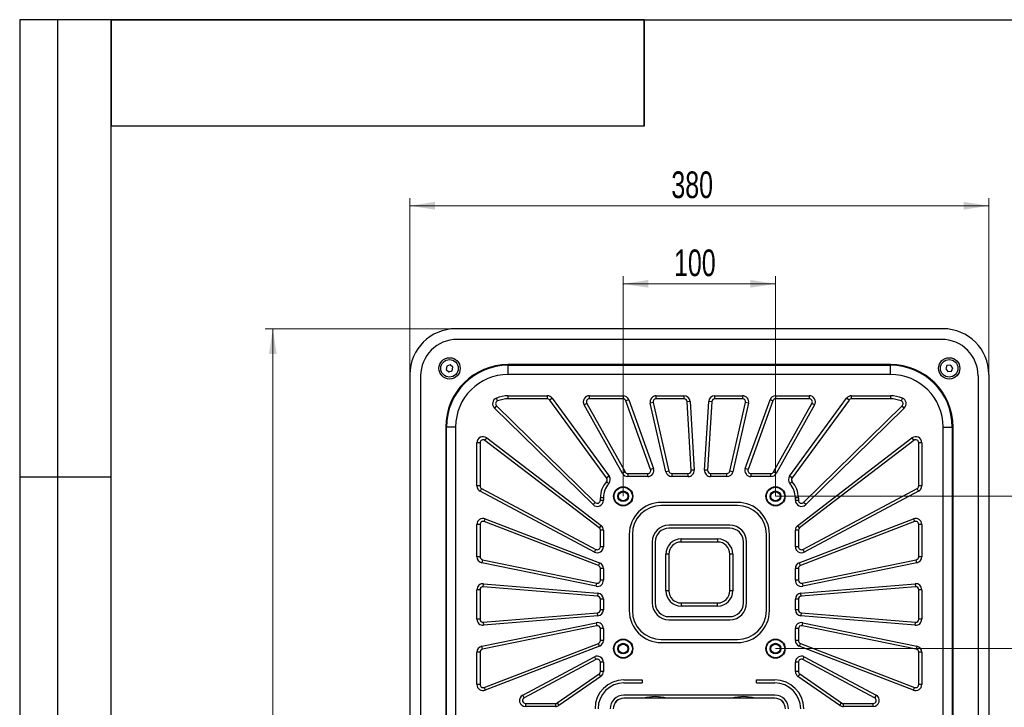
# Model space of a CAD drawing. Header units: millimetres. Extents: x 8 to 415, y 1 to 292.
# Tile 8 of 10: x 8 to 137, y 202 to 292. Entities that reach past the tile are written whole.
import ezdxf

# ---------------------------------------------------------------- set-up
doc = ezdxf.new("R2010")
doc.units = ezdxf.units.MM
doc.styles.add('SLDTEXTSTYLE1', font='TXT', dxfattribs={"width": 0.7})
doc.dimstyles.new('SLDDIMSTYLE0', dxfattribs={"dimtxt": 3.5, "dimasz": 3.302, "dimexe": 0, "dimexo": 0.0625, "dimgap": 0.875, "dimtad": 2, "dimlfac": 5, "dimrnd": 1e-09, "dimzin": 12, "dimdsep": 46, "dimtxsty": 'SLDTEXTSTYLE1', "dimsah": 1, "dimcen": 0.09, "dimadec": 0, "dimazin": 3, "dimtfac": 1, "dimtdec": 3, "dimtofl": 0, "dimtmove": 0, "dimatfit": 3, "dimfxl": 0, "dimfrac": 2, "dimtolj": 1, "dimtzin": 12, "dimarcsym": 0})

# ---------------------------------------------------------------- blocks, each defined once
blk = doc.blocks.new('_D')
at = {"color": 7, "linetype": 'Continuous', "lineweight": 0}
for p, q in [((65.23, 251.43), (40.23, 251.43)), ((41.23, 251.43), (41.23, 143.43)), ((65.23, 143.43), (40.23, 143.43))]:
    blk.add_line(p, q, dxfattribs=at)
at = {"color": 7, "linetype": 'Continuous', "lineweight": 18}
for points in [[(41.23, 251.43), (40.73, 248.12), (41.74, 248.12)], [(41.23, 143.43), (41.74, 146.73), (40.73, 146.73)]]:
    blk.add_solid(points, dxfattribs=at)
at = {"color": 7, "linetype": 'Continuous', "lineweight": 18, "insert": (36.72, 193.58), "char_height": 3.5, "attachment_point": 1, "rotation": 90, "style": 'SLDTEXTSTYLE1'}
blk.add_mtext('540', dxfattribs=at)
blk = doc.blocks.new('_D_1')
at = {"color": 7, "linetype": 'Continuous', "lineweight": 0}
for p, q in [((59.23, 245.43), (59.23, 268.57)), ((135.23, 245.43), (135.23, 268.57)), ((59.23, 267.57), (135.23, 267.57))]:
    blk.add_line(p, q, dxfattribs=at)
at = {"color": 7, "linetype": 'Continuous', "lineweight": 18}
for points in [[(59.23, 267.57), (62.54, 267.06), (62.54, 268.08)], [(135.23, 267.57), (131.93, 268.08), (131.93, 267.06)]]:
    blk.add_solid(points, dxfattribs=at)
at = {"color": 7, "linetype": 'Continuous', "lineweight": 18, "insert": (93.56, 272.08), "char_height": 3.5, "attachment_point": 1, "style": 'SLDTEXTSTYLE1'}
blk.add_mtext('380', dxfattribs=at)
blk = doc.blocks.new('_D_2')
at = {"color": 7, "linetype": 'Continuous', "lineweight": 0}
for p, q in [((107.23, 229.43), (146.23, 229.43)), ((145.23, 229.43), (145.23, 209.43)), ((107.23, 209.43), (146.23, 209.43))]:
    blk.add_line(p, q, dxfattribs=at)
at = {"color": 7, "linetype": 'Continuous', "lineweight": 18}
for points in [[(145.23, 229.43), (144.73, 226.12), (145.74, 226.12)], [(145.23, 209.43), (145.74, 212.73), (144.73, 212.73)]]:
    blk.add_solid(points, dxfattribs=at)
at = {"color": 7, "linetype": 'Continuous', "lineweight": 18, "insert": (140.72, 216.1), "char_height": 3.5, "attachment_point": 1, "rotation": 90, "style": 'SLDTEXTSTYLE1'}
blk.add_mtext('100', dxfattribs=at)
blk = doc.blocks.new('_D_3')
at = {"color": 7, "linetype": 'Continuous', "lineweight": 0}
for p, q in [((87.23, 229.43), (87.23, 258.32)), ((107.23, 257.32), (87.23, 257.32)), ((107.23, 229.43), (107.23, 258.32))]:
    blk.add_line(p, q, dxfattribs=at)
at = {"color": 7, "linetype": 'Continuous', "lineweight": 18}
for points in [[(87.23, 257.32), (90.54, 256.82), (90.54, 257.83)], [(107.23, 257.32), (103.93, 257.83), (103.93, 256.82)]]:
    blk.add_solid(points, dxfattribs=at)
at = {"color": 7, "linetype": 'Continuous', "lineweight": 18, "insert": (93.91, 261.83), "char_height": 3.5, "attachment_point": 1, "style": 'SLDTEXTSTYLE1'}
blk.add_mtext('100', dxfattribs=at)

msp = doc.modelspace()

# ---------------------------------------------------------------- linework, layer by layer
at = {"color": 7, "linetype": 'Continuous', "lineweight": 25}
for p, q in [((20, 292.0001), (8, 292.0001)), ((8, 292.0001), (8, 172.0001)), ((13, 172.0001), (13, 292.0001)), ((20, 172.0001), (20, 292.0001)), ((20, 5), (20, 292)), ((20, 292), (415, 292)), ((90, 292), (20, 292)), ((20, 292), (20, 278)), ((90, 292), (20, 292)), ((90, 292), (90, 278)), ((90, 278), (90, 292)), ((90, 278), (20, 278)), ((129.2346, 251.4254), (65.2346, 251.4254)), ((129.0346, 250.0254), (65.4346, 250.0254)), ((64.0904, 246.5335), (63.9958, 246.0814)), ((63.9958, 246.0814), (64.3399, 245.7733)), ((64.5293, 246.6775), (64.0904, 246.5335)), ((64.3399, 245.7733), (64.7788, 245.9174)), ((64.8735, 246.3695), (64.5293, 246.6775)), ((64.7788, 245.9174), (64.8735, 246.3695)), ((122.3346, 246.7254), (72.1346, 246.7254)), ((72.1346, 245.4254), (72.1346, 246.6254)), ((72.1346, 246.6254), (122.3346, 246.6254)), ((122.3346, 245.4254), (122.3346, 246.6254)), ((129.7436, 246.5841), (129.5785, 246.1528)), ((129.5785, 246.1528), (129.8694, 245.7941)), ((130.1998, 246.6568), (129.7436, 246.5841)), ((129.8694, 245.7941), (130.3256, 245.8667)), ((130.4907, 246.2981), (130.1998, 246.6568)), ((130.3256, 245.8667), (130.4907, 246.2981)), ((59.2346, 245.4254), (59.2346, 149.4254)), ((60.6346, 245.2254), (60.6346, 149.6254)), ((122.3346, 245.4254), (72.1346, 245.4254)), ((133.8346, 245.2254), (133.8346, 149.6254)), ((135.2346, 245.4254), (135.2346, 149.4254)), ((70.7351, 241.9505), (70.5838, 242.3208)), ((72.1346, 242.2254), (72.1346, 242.6254)), ((72.1346, 242.6254), (77.2632, 242.6254)), ((77.2632, 242.2254), (72.1346, 242.2254)), ((77.2632, 242.6254), (77.2632, 242.2254)), ((77.9087, 242.298), (77.5859, 242.0617)), ((85.0631, 231.8494), (77.5859, 242.0617)), ((77.9087, 242.298), (85.3858, 232.0857)), ((82.7999, 242.6254), (87.2082, 242.6254)), ((82.7999, 242.2254), (82.7999, 242.6254)), ((87.2082, 242.2254), (82.7999, 242.2254)), ((87.2082, 242.6254), (87.2082, 242.2254)), ((87.9607, 242.097), (87.5845, 241.9612)), ((90.833, 232.9612), (87.5845, 241.9612)), ((87.9607, 242.097), (91.2092, 233.097)), ((91.1723, 241.7363), (90.7824, 241.6471)), ((91.1723, 241.7363), (93.2304, 232.7363)), ((91.5622, 242.2254), (91.5622, 242.6254)), ((91.5622, 242.6254), (95.2148, 242.6254)), ((95.2148, 242.2254), (91.5622, 242.2254)), ((95.2148, 242.6254), (95.2148, 242.2254)), ((96.0133, 241.874), (95.6141, 241.8497)), ((96.1619, 232.8497), (95.6141, 241.8497)), ((96.0133, 241.874), (96.5611, 232.874)), ((97.9081, 232.874), (98.4559, 241.874)), ((98.8551, 241.8497), (98.3073, 232.8497)), ((98.8551, 241.8497), (98.4559, 241.874)), ((99.2544, 242.2254), (99.2544, 242.6254)), ((99.2544, 242.6254), (102.907, 242.6254)), ((102.907, 242.2254), (99.2544, 242.2254)), ((101.2389, 232.7363), (103.2969, 241.7363)), ((102.907, 242.6254), (102.907, 242.2254)), ((103.26, 233.097), (106.5085, 242.097)), ((103.6868, 241.6471), (103.2969, 241.7363)), ((106.8847, 241.9612), (103.6362, 232.9612)), ((106.8847, 241.9612), (106.5085, 242.097)), ((107.261, 242.2254), (107.261, 242.6254)), ((107.261, 242.6254), (111.6693, 242.6254)), ((111.6693, 242.2254), (107.261, 242.2254)), ((109.0834, 232.0857), (116.5605, 242.298)), ((116.8833, 242.0617), (109.4061, 231.8494)), ((111.6693, 242.6254), (111.6693, 242.2254)), ((116.8833, 242.0617), (116.5605, 242.298)), ((117.206, 242.6254), (122.3346, 242.6254)), ((117.206, 242.2254), (117.206, 242.6254)), ((122.3346, 242.2254), (117.206, 242.2254)), ((122.3346, 242.6254), (122.3346, 242.2254)), ((123.8854, 242.3208), (123.7341, 241.9505)), ((70.6066, 241.2944), (70.3267, 241.0086)), ((83.275, 228.3322), (70.3267, 241.0086)), ((70.6066, 241.2944), (83.5548, 228.6181)), ((82.4509, 241.63), (82.1018, 241.4346)), ((87.1409, 232.4346), (82.1018, 241.4346)), ((82.4509, 241.63), (87.4899, 232.63)), ((92.8404, 232.6471), (90.7824, 241.6471)), ((103.6868, 241.6471), (101.6288, 232.6471)), ((106.9793, 232.63), (112.0183, 241.63)), ((112.3674, 241.4346), (107.3283, 232.4346)), ((110.9144, 228.6181), (123.8626, 241.2944)), ((124.1425, 241.0086), (111.1943, 228.3322)), ((112.3674, 241.4346), (112.0183, 241.63)), ((124.1425, 241.0086), (123.8626, 241.2944)), ((63.9346, 238.5254), (63.9346, 156.3254)), ((65.2346, 238.5254), (64.0346, 238.5254)), ((64.0346, 156.3254), (64.0346, 238.5254)), ((65.2346, 238.5254), (65.2346, 156.3254)), ((129.2346, 156.3254), (129.2346, 238.5254)), ((129.2346, 238.5254), (130.4346, 238.5254)), ((130.4346, 238.5254), (130.4346, 156.3254)), ((130.5346, 156.3254), (130.5346, 238.5254)), ((69.0777, 236.7732), (69.3208, 237.0909)), ((84.0777, 225.2941), (69.0777, 236.7732)), ((69.3208, 237.0909), (84.3208, 225.6117)), ((110.1484, 225.6117), (125.1484, 237.0909)), ((125.3915, 236.7732), (110.3915, 225.2941)), ((125.1484, 237.0909), (125.3915, 236.7732)), ((68.0346, 230.7973), (68.0346, 236.4556)), ((68.4346, 236.4556), (68.0346, 236.4556)), ((68.4346, 236.4556), (68.4346, 230.7973)), ((126.4346, 236.4556), (126.0346, 236.4556)), ((126.0346, 230.7973), (126.0346, 236.4556)), ((126.4346, 236.4556), (126.4346, 230.7973)), ((91.2092, 233.097), (90.833, 232.9612)), ((93.2304, 232.7363), (92.8404, 232.6471)), ((96.5611, 232.874), (96.1619, 232.8497)), ((98.3073, 232.8497), (97.9081, 232.874)), ((101.6288, 232.6471), (101.2389, 232.7363)), ((103.6362, 232.9612), (103.26, 233.097)), ((8, 232.0001), (20, 232.0001)), ((85.3858, 232.0857), (85.0631, 231.8494)), ((87.4899, 232.63), (87.1409, 232.4346)), ((87.8389, 232.4254), (87.8389, 232.0254)), ((87.8389, 232.4254), (90.4567, 232.4254)), ((90.4567, 232.0254), (87.8389, 232.0254)), ((90.4567, 232.0254), (90.4567, 232.4254)), ((93.6203, 232.4254), (93.6203, 232.0254)), ((93.6203, 232.4254), (95.7626, 232.4254)), ((95.7626, 232.0254), (93.6203, 232.0254)), ((95.7626, 232.0254), (95.7626, 232.4254)), ((98.7066, 232.4254), (98.7066, 232.0254)), ((98.7066, 232.4254), (100.8489, 232.4254)), ((100.8489, 232.0254), (98.7066, 232.0254)), ((100.8489, 232.0254), (100.8489, 232.4254)), ((104.0125, 232.4254), (106.6303, 232.4254)), ((104.0125, 232.4254), (104.0125, 232.0254)), ((106.6303, 232.0254), (104.0125, 232.0254)), ((106.6303, 232.0254), (106.6303, 232.4254)), ((107.3283, 232.4346), (106.9793, 232.63)), ((109.4061, 231.8494), (109.0834, 232.0857)), ((68.4346, 230.7973), (68.0346, 230.7973)), ((68.6466, 230.4442), (68.4587, 230.0911)), ((68.6466, 230.4442), (83.6466, 222.459)), ((85.3391, 231.0825), (85.0397, 231.3478)), ((109.4295, 231.3478), (109.1301, 231.0825)), ((110.8226, 222.459), (125.8226, 230.4442)), ((126.0105, 230.0911), (125.8226, 230.4442)), ((126.4346, 230.7973), (126.0346, 230.7973)), ((83.4587, 222.1059), (68.4587, 230.0911)), ((84.2346, 228.9039), (84.2346, 229.2254)), ((84.6346, 229.2254), (84.2346, 229.2254)), ((84.2346, 228.9039), (84.6346, 228.9039)), ((84.6346, 229.2254), (84.6346, 228.9039)), ((110.2346, 229.2254), (109.8346, 229.2254)), ((109.8346, 228.9039), (109.8346, 229.2254)), ((109.8346, 228.9039), (110.2346, 228.9039)), ((110.2346, 229.2254), (110.2346, 228.9039)), ((126.0105, 230.0911), (111.0105, 222.1059)), ((83.5548, 228.6181), (83.275, 228.3322)), ((102.2346, 228.6254), (92.2346, 228.6254)), ((102.2346, 228.2254), (92.2346, 228.2254)), ((111.1943, 228.3322), (110.9144, 228.6181)), ((68.9784, 226.1073), (69.1221, 226.4805)), ((69.1221, 226.4805), (84.1221, 220.7038)), ((110.3471, 220.7038), (125.3471, 226.4805)), ((125.3471, 226.4805), (125.4909, 226.1073)), ((68.0346, 221.4971), (68.0346, 225.734)), ((68.4346, 225.734), (68.0346, 225.734)), ((68.4346, 225.734), (68.4346, 221.4971)), ((83.9784, 220.3306), (68.9784, 226.1073)), ((84.3208, 225.6117), (84.0777, 225.2941)), ((84.6346, 224.9764), (84.2346, 224.9764)), ((84.2346, 222.812), (84.2346, 224.9764)), ((84.6346, 224.9764), (84.6346, 222.812)), ((101.2346, 225.6254), (93.2346, 225.6254)), ((101.2346, 225.2254), (93.2346, 225.2254)), ((110.2346, 224.9764), (109.8346, 224.9764)), ((109.8346, 222.812), (109.8346, 224.9764)), ((110.3915, 225.2941), (110.1484, 225.6117)), ((110.2346, 224.9764), (110.2346, 222.812)), ((125.4909, 226.1073), (110.4909, 220.3306)), ((126.4346, 225.734), (126.0346, 225.734)), ((126.0346, 221.4971), (126.0346, 225.734)), ((126.4346, 225.734), (126.4346, 221.4971)), ((88.0346, 224.4254), (88.0346, 214.4254)), ((88.4346, 224.4254), (88.4346, 214.4254)), ((94.8346, 223.8254), (99.6346, 223.8254)), ((94.8346, 223.4254), (94.8346, 223.8254)), ((99.6346, 223.8254), (99.6346, 223.4254)), ((106.0346, 214.4254), (106.0346, 224.4254)), ((106.4346, 214.4254), (106.4346, 224.4254)), ((83.4587, 222.1059), (83.6466, 222.459)), ((84.6346, 222.812), (84.2346, 222.812)), ((91.0346, 223.4254), (91.0346, 215.4254)), ((91.4346, 223.4254), (91.4346, 215.4254)), ((99.6346, 223.4254), (94.8346, 223.4254)), ((103.0346, 215.4254), (103.0346, 223.4254)), ((103.4346, 215.4254), (103.4346, 223.4254)), ((110.2346, 222.812), (109.8346, 222.812)), ((110.8226, 222.459), (111.0105, 222.1059)), ((68.4346, 221.4971), (68.0346, 221.4971)), ((68.7537, 221.1054), (68.6729, 220.7136)), ((68.7537, 221.1054), (83.7537, 218.0086)), ((92.8346, 217.0254), (92.8346, 221.8254)), ((93.2346, 221.8254), (92.8346, 221.8254)), ((93.2346, 221.8254), (93.2346, 217.0254)), ((101.2346, 217.0254), (101.2346, 221.8254)), ((101.6346, 221.8254), (101.2346, 221.8254)), ((101.6346, 221.8254), (101.6346, 217.0254)), ((110.7155, 218.0086), (125.7155, 221.1054)), ((125.7964, 220.7136), (125.7155, 221.1054)), ((126.4346, 221.4971), (126.0346, 221.4971)), ((83.6729, 217.6168), (68.6729, 220.7136)), ((84.1221, 220.7038), (83.9784, 220.3306)), ((84.2346, 218.4003), (84.2346, 219.9573)), ((84.6346, 219.9573), (84.2346, 219.9573)), ((84.6346, 219.9573), (84.6346, 218.4003)), ((110.2346, 219.9573), (109.8346, 219.9573)), ((109.8346, 218.4003), (109.8346, 219.9573)), ((110.2346, 219.9573), (110.2346, 218.4003)), ((110.4909, 220.3306), (110.3471, 220.7038)), ((125.7964, 220.7136), (110.7964, 217.6168)), ((68.8674, 217.557), (68.9001, 217.9556)), ((83.8674, 216.3241), (68.8674, 217.557)), ((68.9001, 217.9556), (83.9001, 216.7228)), ((83.6729, 217.6168), (83.7537, 218.0086)), ((84.6346, 218.4003), (84.2346, 218.4003)), ((110.2346, 218.4003), (109.8346, 218.4003)), ((110.5691, 216.7228), (125.5691, 217.9556)), ((125.6018, 217.557), (110.6018, 216.3241)), ((110.7155, 218.0086), (110.7964, 217.6168)), ((125.5691, 217.9556), (125.6018, 217.557)), ((68.0346, 213.2925), (68.0346, 217.1583)), ((68.4346, 217.1583), (68.0346, 217.1583)), ((68.4346, 217.1583), (68.4346, 213.2925)), ((83.9001, 216.7228), (83.8674, 216.3241)), ((84.6346, 215.9254), (84.2346, 215.9254)), ((84.2346, 214.5254), (84.2346, 215.9254)), ((84.6346, 215.9254), (84.6346, 214.5254)), ((93.2346, 217.0254), (92.8346, 217.0254)), ((101.6346, 217.0254), (101.2346, 217.0254)), ((110.2346, 215.9254), (109.8346, 215.9254)), ((109.8346, 214.5254), (109.8346, 215.9254)), ((110.2346, 215.9254), (110.2346, 214.5254)), ((110.6018, 216.3241), (110.5691, 216.7228)), ((126.4346, 217.1583), (126.0346, 217.1583)), ((126.0346, 213.2925), (126.0346, 217.1583)), ((126.4346, 217.1583), (126.4346, 213.2925)), ((94.8346, 215.4254), (99.6346, 215.4254)), ((94.8346, 215.4254), (94.8346, 215.0254)), ((99.6346, 215.0254), (94.8346, 215.0254)), ((99.6346, 215.0254), (99.6346, 215.4254)), ((68.8674, 212.8939), (83.8674, 214.1267)), ((83.9001, 213.7281), (68.9001, 212.4952)), ((83.9001, 213.7281), (83.8674, 214.1267)), ((84.6346, 214.5254), (84.2346, 214.5254)), ((93.2346, 213.6254), (101.2346, 213.6254)), ((110.2346, 214.5254), (109.8346, 214.5254)), ((110.6018, 214.1267), (110.5691, 213.7281)), ((125.5691, 212.4952), (110.5691, 213.7281)), ((110.6018, 214.1267), (125.6018, 212.8939)), ((68.4346, 213.2925), (68.0346, 213.2925)), ((68.6729, 209.7372), (83.6729, 212.834)), ((83.7537, 212.4423), (68.7537, 209.3455)), ((68.8674, 212.8939), (68.9001, 212.4952)), ((83.6729, 212.834), (83.7537, 212.4423)), ((84.6346, 212.0505), (84.2346, 212.0505)), ((84.2346, 210.4935), (84.2346, 212.0505)), ((84.6346, 212.0505), (84.6346, 210.4935)), ((93.2346, 213.2254), (101.2346, 213.2254)), ((110.2346, 212.0505), (109.8346, 212.0505)), ((109.8346, 210.4935), (109.8346, 212.0505)), ((110.2346, 212.0505), (110.2346, 210.4935)), ((110.7155, 212.4423), (110.7964, 212.834)), ((125.7155, 209.3455), (110.7155, 212.4423)), ((110.7964, 212.834), (125.7964, 209.7372)), ((125.5691, 212.4952), (125.6018, 212.8939)), ((126.4346, 213.2925), (126.0346, 213.2925)), ((68.7537, 209.3455), (68.6729, 209.7372)), ((68.9784, 204.3436), (83.9784, 210.1203)), ((84.1221, 209.747), (69.1221, 203.9703)), ((84.1221, 209.747), (83.9784, 210.1203)), ((84.6346, 210.4935), (84.2346, 210.4935)), ((92.2346, 210.6254), (102.2346, 210.6254)), ((92.2346, 210.2254), (102.2346, 210.2254)), ((110.2346, 210.4935), (109.8346, 210.4935)), ((110.4909, 210.1203), (110.3471, 209.747)), ((125.3471, 203.9703), (110.3471, 209.747)), ((110.4909, 210.1203), (125.4909, 204.3436)), ((125.7964, 209.7372), (125.7155, 209.3455)), ((68.4346, 208.9538), (68.0346, 208.9538)), ((68.0346, 204.7169), (68.0346, 208.9538)), ((68.4346, 208.9538), (68.4346, 204.7169)), ((74.0412, 203.3316), (83.4587, 208.345)), ((83.4587, 208.345), (83.6466, 207.9919)), ((110.8226, 207.9919), (111.0105, 208.345)), ((111.0105, 208.345), (120.428, 203.3316)), ((126.4346, 208.9538), (126.0346, 208.9538)), ((126.0346, 204.7169), (126.0346, 208.9538)), ((126.4346, 208.9538), (126.4346, 204.7169)), ((83.6466, 207.9919), (74.2292, 202.9785)), ((84.6346, 207.6388), (84.2346, 207.6388)), ((84.2346, 206.435), (84.2346, 207.6388)), ((84.6346, 207.6388), (84.6346, 206.435)), ((110.2346, 207.6388), (109.8346, 207.6388)), ((109.8346, 206.435), (109.8346, 207.6388)), ((110.2346, 207.6388), (110.2346, 206.435)), ((120.24, 202.9785), (110.8226, 207.9919)), ((78.5596, 202.2965), (84.0623, 206.1061)), ((84.29, 205.7772), (78.7872, 201.9677)), ((84.29, 205.7772), (84.0623, 206.1061)), ((84.6346, 206.435), (84.2346, 206.435)), ((110.2346, 206.435), (109.8346, 206.435)), ((110.4069, 206.1061), (110.1792, 205.7772)), ((115.682, 201.9677), (110.1792, 205.7772)), ((110.4069, 206.1061), (115.9096, 202.2965)), ((68.4346, 204.7169), (68.0346, 204.7169)), ((68.9784, 204.3436), (69.1221, 203.9703)), ((87.3346, 205.3254), (89.7346, 205.3254)), ((87.3346, 204.9254), (89.7346, 204.9254)), ((89.7346, 205.3254), (89.7346, 204.9254)), ((104.7346, 205.3254), (107.1346, 205.3254)), ((104.7346, 204.9254), (104.7346, 205.3254)), ((104.7346, 204.9254), (107.1346, 204.9254)), ((125.3471, 203.9703), (125.4909, 204.3436)), ((126.4346, 204.7169), (126.0346, 204.7169)), ((74.2292, 202.9785), (74.0412, 203.3316)), ((107.1346, 203.3254), (87.3346, 203.3254)), ((120.428, 203.3316), (120.24, 202.9785)), ((74.4172, 202.2254), (74.4172, 201.8254)), ((74.4172, 202.2254), (78.3319, 202.2254)), ((78.3319, 201.8254), (74.4172, 201.8254)), ((78.3319, 202.2254), (78.3319, 201.8254)), ((78.5596, 202.2965), (78.7872, 201.9677)), ((107.1346, 202.9254), (87.3346, 202.9254)), ((115.682, 201.9677), (115.9096, 202.2965)), ((116.1373, 201.8254), (116.1373, 202.2254)), ((116.1373, 202.2254), (120.052, 202.2254)), ((120.052, 201.8254), (116.1373, 201.8254)), ((120.052, 201.8254), (120.052, 202.2254))]:
    msp.add_line(p, q, dxfattribs=at)
for centre, radius in [((64.4346, 246.2254), 1.4), ((64.4346, 246.2254), 1.15), ((130.0346, 246.2254), 1.4), ((130.0346, 246.2254), 1.15), ((87.2346, 229.4254), 1.26), ((87.2346, 229.4254), 1.2), ((87.2346, 229.4254), 0.7), ((107.2346, 229.4254), 1.26), ((107.2346, 229.4254), 1.2), ((107.2346, 229.4254), 0.7), ((87.2346, 229.4254), 0.6), ((107.2346, 229.4254), 0.6), ((87.2346, 209.4254), 1.26), ((87.2346, 209.4254), 1.2), ((87.2346, 209.4254), 0.7), ((87.2346, 209.4254), 0.6), ((107.2346, 209.4254), 1.26), ((107.2346, 209.4254), 1.2), ((107.2346, 209.4254), 0.7), ((107.2346, 209.4254), 0.6)]:
    msp.add_circle(centre, radius, dxfattribs=at)
for centre, radius, start, end in [((65.2346, 245.4254), 6, 90, 180), ((129.2346, 245.4254), 6, 0, 90), ((65.4346, 245.2254), 4.8, 90, 180), ((129.0346, 245.2254), 4.8, 0, 90), ((72.1346, 238.5254), 8.2, 90, 180), ((72.1346, 238.5254), 8.1, 90, 180), ((122.3346, 238.5254), 8.2, 0, 90), ((122.3346, 238.5254), 8.1, 0, 90), ((72.1346, 238.5254), 6.9, 90, 180), ((122.3346, 238.5254), 6.9, 0, 90), ((70.8864, 241.5803), 0.8, 112.224919, 225.607789), ((70.8864, 241.5803), 0.4, 112.224919, 225.607789), ((72.1346, 238.5254), 4.1, 90, 112.224919), ((72.1346, 238.5254), 3.7, 90, 112.224919), ((77.2632, 241.8254), 0.8, 36.210393, 90), ((77.2632, 241.8254), 0.4, 36.210393, 90), ((82.7999, 241.8254), 0.8, 90, 209.244152), ((82.7999, 241.8254), 0.4, 90, 209.244152), ((87.2082, 241.8254), 0.8, 19.846757, 90), ((87.2082, 241.8254), 0.4, 19.846757, 90), ((91.5622, 241.8254), 0.8, 90, 192.880516), ((91.5622, 241.8254), 0.4, 90, 192.880516), ((95.2148, 241.8254), 0.8, 3.48312, 90), ((95.2148, 241.8254), 0.4, 3.48312, 90), ((99.2544, 241.8254), 0.8, 90, 176.51688), ((99.2544, 241.8254), 0.4, 90, 176.51688), ((102.907, 241.8254), 0.8, 347.119484, 90), ((102.907, 241.8254), 0.4, 347.119484, 90), ((107.261, 241.8254), 0.8, 90, 160.153243), ((107.261, 241.8254), 0.4, 90, 160.153243), ((111.6693, 241.8254), 0.8, 330.755848, 90), ((111.6693, 241.8254), 0.4, 330.755848, 90), ((117.206, 241.8254), 0.8, 90, 143.789607), ((117.206, 241.8254), 0.4, 90, 143.789607), ((122.3346, 238.5254), 4.1, 67.775081, 90), ((122.3346, 238.5254), 3.7, 67.775081, 90), ((123.5828, 241.5803), 0.4, 314.392211, 67.775081), ((123.5828, 241.5803), 0.8, 314.392211, 67.775081), ((68.8346, 236.4556), 0.8, 52.574029, 180), ((68.8346, 236.4556), 0.4, 52.574029, 180), ((125.6346, 236.4556), 0.8, 0, 127.425971), ((125.6346, 236.4556), 0.4, 0, 127.425971), ((90.4567, 232.8254), 0.8, 270, 19.846757), ((90.4567, 232.8254), 0.4, 270, 19.846757), ((93.6203, 232.8254), 0.4, 192.880516, 270), ((95.7626, 232.8254), 0.8, 270, 3.48312), ((95.7626, 232.8254), 0.4, 270, 3.48312), ((98.7066, 232.8254), 0.8, 176.51688, 270), ((98.7066, 232.8254), 0.4, 176.51688, 270), ((100.8489, 232.8254), 0.4, 270, 347.119484), ((104.0125, 232.8254), 0.8, 160.153243, 270), ((104.0125, 232.8254), 0.4, 160.153243, 270), ((84.7403, 231.6131), 0.4, 318.452703, 36.210393), ((84.7403, 231.6131), 0.8, 318.452703, 36.210393), ((87.8389, 232.8254), 0.8, 209.244152, 270), ((87.8389, 232.8254), 0.4, 209.244152, 270), ((93.6203, 232.8254), 0.8, 192.880516, 270), ((100.8489, 232.8254), 0.8, 270, 347.119484), ((106.6303, 232.8254), 0.4, 270, 330.755848), ((106.6303, 232.8254), 0.8, 270, 330.755848), ((109.7289, 231.6131), 0.8, 143.789607, 221.547297), ((109.7289, 231.6131), 0.4, 143.789607, 221.547297), ((68.8346, 230.7973), 0.8, 180, 241.971425), ((68.8346, 230.7973), 0.4, 180, 241.971425), ((87.4346, 229.2254), 3.2, 138.452703, 180), ((87.4346, 229.2254), 2.8, 138.452703, 180), ((107.0346, 229.2254), 2.8, 0, 41.547297), ((107.0346, 229.2254), 3.2, 0, 41.547297), ((125.6346, 230.7973), 0.4, 298.028575, 0), ((125.6346, 230.7973), 0.8, 298.028575, 0), ((83.8346, 228.9039), 0.8, 225.607789, 0), ((83.8346, 228.9039), 0.4, 225.607789, 0), ((110.6346, 228.9039), 0.8, 180, 314.392211), ((110.6346, 228.9039), 0.4, 180, 314.392211), ((92.2346, 224.4254), 4.2, 90, 180), ((92.2346, 224.4254), 3.8, 90, 180), ((102.2346, 224.4254), 4.2, 0, 90), ((102.2346, 224.4254), 3.8, 0, 90), ((68.8346, 225.734), 0.8, 68.937666, 180), ((125.6346, 225.734), 0.8, 0, 111.062334), ((68.8346, 225.734), 0.4, 68.937666, 180), ((83.8346, 224.9764), 0.4, 0, 52.574029), ((83.8346, 224.9764), 0.8, 0, 52.574029), ((93.2346, 223.4254), 2.2, 90, 180), ((93.2346, 223.4254), 1.8, 90, 180), ((101.2346, 223.4254), 2.2, 0, 90), ((101.2346, 223.4254), 1.8, 0, 90), ((110.6346, 224.9764), 0.8, 127.425971, 180), ((110.6346, 224.9764), 0.4, 127.425971, 180), ((125.6346, 225.734), 0.4, 0, 111.062334), ((94.8346, 221.8254), 2, 90, 180), ((99.6346, 221.8254), 2, 0, 90), ((83.8346, 222.812), 0.8, 241.971425, 0), ((83.8346, 222.812), 0.4, 241.971425, 0), ((94.8346, 221.8254), 1.6, 90, 180), ((99.6346, 221.8254), 1.6, 0, 90), ((110.6346, 222.812), 0.8, 180, 298.028575), ((110.6346, 222.812), 0.4, 180, 298.028575), ((68.8346, 221.4971), 0.8, 180, 258.335061), ((68.8346, 221.4971), 0.4, 180, 258.335061), ((125.6346, 221.4971), 0.4, 281.664939, 0), ((125.6346, 221.4971), 0.8, 281.664939, 0), ((83.8346, 219.9573), 0.4, 0, 68.937666), ((83.8346, 219.9573), 0.8, 0, 68.937666), ((110.6346, 219.9573), 0.8, 111.062334, 180), ((110.6346, 219.9573), 0.4, 111.062334, 180), ((68.8346, 217.1583), 0.8, 85.301302, 180), ((68.8346, 217.1583), 0.4, 85.301302, 180), ((83.8346, 218.4003), 0.8, 258.335061, 0), ((83.8346, 218.4003), 0.4, 258.335061, 0), ((110.6346, 218.4003), 0.8, 180, 281.664939), ((110.6346, 218.4003), 0.4, 180, 281.664939), ((125.6346, 217.1583), 0.8, 0, 94.698698), ((125.6346, 217.1583), 0.4, 0, 94.698698), ((83.8346, 215.9254), 0.4, 0, 85.301302), ((83.8346, 215.9254), 0.8, 0, 85.301302), ((94.8346, 217.0254), 2, 180, 270), ((94.8346, 217.0254), 1.6, 180, 270), ((99.6346, 217.0254), 2, 270, 0), ((99.6346, 217.0254), 1.6, 270, 0), ((110.6346, 215.9254), 0.8, 94.698698, 180), ((110.6346, 215.9254), 0.4, 94.698698, 180), ((93.2346, 215.4254), 2.2, 180, 270), ((93.2346, 215.4254), 1.8, 180, 270), ((101.2346, 215.4254), 1.8, 270, 0), ((101.2346, 215.4254), 2.2, 270, 0), ((83.8346, 214.5254), 0.4, 274.698698, 0), ((83.8346, 214.5254), 0.8, 274.698698, 0), ((92.2346, 214.4254), 4.2, 180, 270), ((92.2346, 214.4254), 3.8, 180, 270), ((102.2346, 214.4254), 4.2, 270, 0), ((102.2346, 214.4254), 3.8, 270, 0), ((110.6346, 214.5254), 0.8, 180, 265.301302), ((110.6346, 214.5254), 0.4, 180, 265.301302), ((68.8346, 213.2925), 0.8, 180, 274.698698), ((68.8346, 213.2925), 0.4, 180, 274.698698), ((83.8346, 212.0505), 0.8, 0, 101.664939), ((83.8346, 212.0505), 0.4, 0, 101.664939), ((110.6346, 212.0505), 0.8, 78.335061, 180), ((110.6346, 212.0505), 0.4, 78.335061, 180), ((125.6346, 213.2925), 0.8, 265.301302, 0), ((125.6346, 213.2925), 0.4, 265.301302, 0), ((68.8346, 208.9538), 0.8, 101.664939, 180), ((83.8346, 210.4935), 0.4, 291.062334, 0), ((83.8346, 210.4935), 0.8, 291.062334, 0), ((110.6346, 210.4935), 0.8, 180, 248.937666), ((110.6346, 210.4935), 0.4, 180, 248.937666), ((125.6346, 208.9538), 0.8, 0, 78.335061), ((68.8346, 208.9538), 0.4, 101.664939, 180), ((83.8346, 207.6388), 0.8, 0, 118.028575), ((110.6346, 207.6388), 0.8, 61.971425, 180), ((125.6346, 208.9538), 0.4, 0, 78.335061), ((83.8346, 207.6388), 0.4, 0, 118.028575), ((110.6346, 207.6388), 0.4, 61.971425, 180), ((83.8346, 206.435), 0.4, 304.695154, 0), ((83.8346, 206.435), 0.8, 304.695154, 0), ((110.6346, 206.435), 0.8, 180, 235.304846), ((110.6346, 206.435), 0.4, 180, 235.304846), ((68.8346, 204.7169), 0.8, 180, 291.062334), ((68.8346, 204.7169), 0.4, 180, 291.062334), ((87.3346, 201.5254), 3.8, 90, 180), ((87.3346, 201.5254), 3.4, 90, 180), ((107.1346, 201.5254), 3.8, 0, 90), ((107.1346, 201.5254), 3.4, 0, 90), ((125.6346, 204.7169), 0.8, 248.937666, 0), ((125.6346, 204.7169), 0.4, 248.937666, 0), ((74.4172, 202.6254), 0.8, 118.028575, 270), ((74.4172, 202.6254), 0.4, 118.028575, 270), ((87.3346, 201.5254), 1.8, 90, 180), ((91.4346, 197.4254), 5.7, 74.777243, 105.222757), ((103.0346, 197.4254), 5.7, 74.777243, 105.222757), ((107.1346, 201.5254), 1.8, 0, 90), ((120.052, 202.6254), 0.8, 270, 61.971425), ((120.052, 202.6254), 0.4, 270, 61.971425), ((78.3319, 202.6254), 0.4, 270, 304.695154), ((78.3319, 202.6254), 0.8, 270, 304.695154), ((87.3346, 201.5254), 1.4, 90, 180), ((86.9473, 201.9381), 0.864, 109.172338, 157.196695), ((107.1346, 201.5254), 1.4, 0, 90), ((107.5545, 201.9054), 0.864, 17.986655, 66.307144), ((116.1373, 202.6254), 0.8, 235.304846, 270), ((116.1373, 202.6254), 0.4, 235.304846, 270)]:
    msp.add_arc(centre, radius, start, end, dxfattribs=at)

# ---------------------------------------------------------------- dimensions: what is measured, and where the dimension line sits
at = {"color": 7, "linetype": 'Continuous', "lineweight": 18}
for base, p1, p2, picture, middle in [((135.2346, 267.571), (59.2346, 245.4254), (135.2346, 245.4254), '_D_1', (97.2346, 267.571)), ((87.2346, 257.3231), (107.2346, 229.4254), (87.2346, 229.4254), '_D_3', (97.2346, 257.3231))]:
    dim = msp.add_linear_dim(base=base, p1=p1, p2=p2, dimstyle='SLDDIMSTYLE0', dxfattribs=at)
    dim.commit()
    dim.dimension.update_dxf_attribs({"geometry": picture, "text_midpoint": middle, "dimtype": 160})
for base, p1, p2, picture, middle in [((41.2346, 143.4254), (65.2346, 251.4254), (65.2346, 143.4254), '_D', (41.2346, 197.4254)), ((145.2346, 209.4254), (107.2346, 229.4254), (107.2346, 209.4254), '_D_2', (145.2346, 219.4254))]:
    dim = msp.add_linear_dim(base=base, p1=p1, p2=p2, angle=90, dimstyle='SLDDIMSTYLE0', dxfattribs=at)
    dim.commit()
    dim.dimension.update_dxf_attribs({"geometry": picture, "text_midpoint": middle, "dimtype": 160})

doc.saveas('drawing.dxf')
